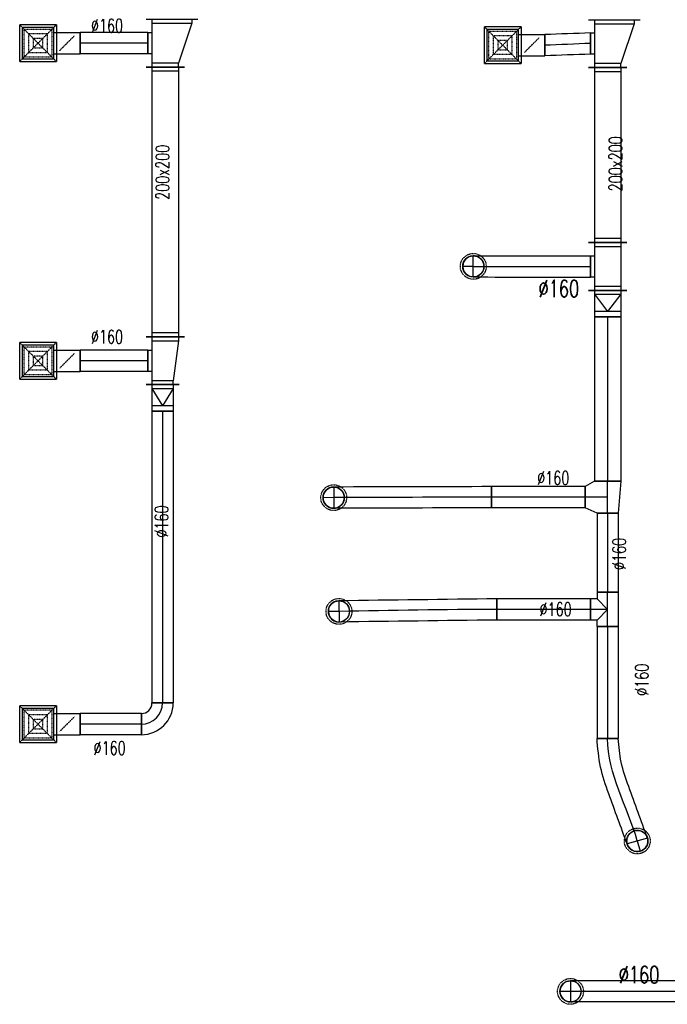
# Model space of a CAD drawing. Extents: x -7228 to 74941, y -112898 to 85621.
# Tile 153 of 256: x 19368 to 19857, y -8319 to -7576. Entities that reach past the tile are written whole.
import ezdxf

# ---------------------------------------------------------------- set-up
doc = ezdxf.new("R2010")
doc.units = 0
doc.linetypes.add('DASHED', pattern=[0.75, 0.5, -0.25])
doc.layers.get('0').update_dxf_attribs({"color": 101, "linetype": 'CONTINUOUS'})
for name, color, linetype in [('E35', 6, 'CONTINUOUS'), ('FLUID-N13', 7, 'CONTINUOUS'), ('FLUID-N13-SYM', 7, 'CONTINUOUS'), ('FLUID-N15', 7, 'CONTINUOUS'), ('FLUID-N15-SYM', 7, 'CONTINUOUS'), ('FLUID-W13', 7, 'CONTINUOUS'), ('FLUID-W13-SYM', 7, 'CONTINUOUS'), ('m-went-opis', 86, 'CONTINUOUS')]:
    doc.layers.add(name, color=color, linetype=linetype)
doc.styles.add('tab-bud$0$ROMANS', font='romans', dxfattribs={"width": 0.7})
doc.linetypes.add('ZIGZAG', pattern='A,0.00254,-5.08,[131,ltypeshp.shx,S=5.08,R=0,X=-5.08,Y=0],-10.16,[131,ltypeshp.shx,S=5.08,R=180,X=5.08,Y=0],-5.08', length=20.32254)

# ---------------------------------------------------------------- blocks, each defined once
blk = doc.blocks.new('*U6048')
at = {"color": 4, "linetype": 'DASHED'}
blk.add_circle((0, 0), 97.5, dxfattribs=at)
at = {"color": 0, "linetype": 'ByBlock', "lineweight": -2}
blk.add_circle((0, 0), 80, dxfattribs=at)
blk = doc.blocks.new('*U6049')
at = {"color": 5, "linetype": 'Continuous', "lineweight": -2}
blk.add_line((735.3, 80), (735.3, -80), dxfattribs=at)
at = {"color": 0, "linetype": 'ByBlock', "lineweight": -2}
blk.add_arc((-593.7, 0), 80, 90, 270, dxfattribs=at)
at = {"color": 4, "linetype": 'DASHED', "lineweight": -2}
blk.add_arc((-593.7, 0), 80, 270, 90, dxfattribs=at)
at = {"color": 5, "linetype": 'ZIGZAG', "lineweight": -2, "ltscale": 0.4}
for points in [[(735.3, 80), (-593.7, 80)], [(735.3, -80), (-593.7, -80)]]:
    blk.add_spline(points, degree=3, dxfattribs=at)
at = {"layer": 'FLUID-N15-SYM', "color": 2, "linetype": 'Continuous'}
for p, q in [((-593.7, 80), (-593.7, -80)), ((-593.7, 0), (-673.7, 0))]:
    blk.add_line(p, q, dxfattribs=at)
at = {"layer": 'FLUID-N15-SYM', "color": 2, "linetype": 'Continuous', "start_tangent": (-1, 0), "end_tangent": (-1, 0)}
blk.add_spline([(735.3, 0), (0, 0), (-593.7, 0)], degree=3, dxfattribs=at)
blk = doc.blocks.new('*U5887')
at = {"color": 4, "linetype": 'Continuous'}
for p, q in [((-138.5, 138.5), (138.5, 138.5)), ((-138.5, 138.5), (-138.5, -138.5)), ((138.5, -138.5), (138.5, 138.5)), ((138.5, -138.5), (-138.5, -138.5))]:
    blk.add_line(p, q, dxfattribs=at)
at = {"color": 4, "linetype": 'DASHED'}
for p, q in [((-138.5, 138.5), (0, 0)), ((-103.9, 103.9), (103.9, 103.9)), ((-103.9, 103.9), (-103.9, -103.9)), ((138.5, 138.5), (0, 0)), ((103.9, -103.9), (103.9, 103.9)), ((-138.5, -138.5), (0, 0)), ((-69.2, 69.2), (69.2, 69.2)), ((-69.2, 69.2), (-69.2, -69.2)), ((-34.6, 34.6), (34.6, 34.6)), ((-34.6, 34.6), (-34.6, -34.6)), ((138.5, -138.5), (0, 0)), ((34.6, -34.6), (34.6, 34.6)), ((69.2, -69.2), (69.2, 69.2)), ((69.2, -69.2), (-69.2, -69.2)), ((34.6, -34.6), (-34.6, -34.6)), ((103.9, -103.9), (-103.9, -103.9)), ((0, -219), (-56.6, -162.4)), ((0, -219), (56.6, -275.6))]:
    blk.add_line(p, q, dxfattribs=at)
at = {"color": 0, "linetype": 'ByBlock', "lineweight": -2}
for p, q in [((-120, -120), (-120, 120)), ((120, 120), (-120, 120)), ((120, 120), (120, -120)), ((-120, -120), (120, -120)), ((-80, -120), (-80, -318)), ((80, -120), (80, -318))]:
    blk.add_line(p, q, dxfattribs=at)
at = {"color": 5, "linetype": 'Continuous', "lineweight": -2}
blk.add_line((80, -318), (-80, -318), dxfattribs=at)
at = {"color": 4, "linetype": 'Continuous'}
blk.add_lwpolyline([(-2.5, -219, 5, 5, 1), (2.5, -219, 5, 5, 1)], format="xyseb", close=True, dxfattribs=at)
blk = doc.blocks.new('*U5888')
at = {"color": 4, "linetype": 'Continuous'}
for p, q in [((-138.5, 138.5), (138.5, 138.5)), ((-138.5, 138.5), (-138.5, -138.5)), ((138.5, -138.5), (138.5, 138.5)), ((138.5, -138.5), (-138.5, -138.5))]:
    blk.add_line(p, q, dxfattribs=at)
at = {"color": 4, "linetype": 'DASHED'}
for p, q in [((-138.5, 138.5), (0, 0)), ((-103.9, 103.9), (103.9, 103.9)), ((-103.9, 103.9), (-103.9, -103.9)), ((138.5, 138.5), (0, 0)), ((103.9, -103.9), (103.9, 103.9)), ((-138.5, -138.5), (0, 0)), ((-69.2, 69.2), (69.2, 69.2)), ((-69.2, 69.2), (-69.2, -69.2)), ((-34.6, 34.6), (34.6, 34.6)), ((-34.6, 34.6), (-34.6, -34.6)), ((138.5, -138.5), (0, 0)), ((34.6, -34.6), (34.6, 34.6)), ((69.2, -69.2), (69.2, 69.2)), ((69.2, -69.2), (-69.2, -69.2)), ((34.6, -34.6), (-34.6, -34.6)), ((103.9, -103.9), (-103.9, -103.9)), ((0, -219), (-56.6, -162.4)), ((0, -219), (56.6, -275.6))]:
    blk.add_line(p, q, dxfattribs=at)
at = {"color": 0, "linetype": 'ByBlock', "lineweight": -2}
for p, q in [((-120, -120), (-120, 120)), ((120, 120), (-120, 120)), ((120, 120), (120, -120)), ((-120, -120), (120, -120)), ((-80, -120), (-80, -318)), ((80, -120), (80, -318))]:
    blk.add_line(p, q, dxfattribs=at)
at = {"color": 5, "linetype": 'Continuous', "lineweight": -2}
blk.add_line((80, -318), (-80, -318), dxfattribs=at)
at = {"color": 4, "linetype": 'Continuous'}
blk.add_lwpolyline([(-2.5, -219, 5, 5, 1), (2.5, -219, 5, 5, 1)], format="xyseb", close=True, dxfattribs=at)
blk = doc.blocks.new('*U5889')
at = {"color": 4, "linetype": 'Continuous'}
for p, q in [((-138.5, 138.5), (138.5, 138.5)), ((-138.5, 138.5), (-138.5, -138.5)), ((138.5, -138.5), (138.5, 138.5)), ((138.5, -138.5), (-138.5, -138.5))]:
    blk.add_line(p, q, dxfattribs=at)
at = {"color": 4, "linetype": 'DASHED'}
for p, q in [((-138.5, 138.5), (0, 0)), ((-103.9, 103.9), (103.9, 103.9)), ((-103.9, 103.9), (-103.9, -103.9)), ((138.5, 138.5), (0, 0)), ((103.9, -103.9), (103.9, 103.9)), ((-138.5, -138.5), (0, 0)), ((-69.2, 69.2), (69.2, 69.2)), ((-69.2, 69.2), (-69.2, -69.2)), ((-34.6, 34.6), (34.6, 34.6)), ((-34.6, 34.6), (-34.6, -34.6)), ((138.5, -138.5), (0, 0)), ((34.6, -34.6), (34.6, 34.6)), ((69.2, -69.2), (69.2, 69.2)), ((69.2, -69.2), (-69.2, -69.2)), ((34.6, -34.6), (-34.6, -34.6)), ((103.9, -103.9), (-103.9, -103.9)), ((0, -219), (-56.6, -162.4)), ((0, -219), (56.6, -275.6))]:
    blk.add_line(p, q, dxfattribs=at)
at = {"color": 0, "linetype": 'ByBlock', "lineweight": -2}
for p, q in [((-120, -120), (-120, 120)), ((120, 120), (-120, 120)), ((120, 120), (120, -120)), ((-120, -120), (120, -120)), ((-80, -120), (-80, -318)), ((80, -120), (80, -318))]:
    blk.add_line(p, q, dxfattribs=at)
at = {"color": 5, "linetype": 'Continuous', "lineweight": -2}
blk.add_line((80, -318), (-80, -318), dxfattribs=at)
at = {"color": 4, "linetype": 'Continuous'}
blk.add_lwpolyline([(-2.5, -219, 5, 5, 1), (2.5, -219, 5, 5, 1)], format="xyseb", close=True, dxfattribs=at)
blk = doc.blocks.new('*U5923')
at = {"color": 5, "linetype": 'Continuous', "lineweight": -2}
for p, q in [((-180, -195), (-180, 195)), ((180, 95), (180, -195)), ((80, -180), (-80, -180))]:
    blk.add_line(p, q, dxfattribs=at)
at = {"color": 0, "linetype": 'ByBlock', "lineweight": -2}
for p, q in [((-180, 150), (-150, 150)), ((-150, 150), (150, 50)), ((180, 50), (150, 50)), ((-180, -150), (180, -150)), ((-80, -180), (-80, -150)), ((80, -150), (80, -180))]:
    blk.add_line(p, q, dxfattribs=at)
at = {"color": 4, "linetype": 'Continuous'}
for p, q in [((-150, -150), (-150, 150)), ((150, 50), (150, -150))]:
    blk.add_line(p, q, dxfattribs=at)
blk = doc.blocks.new('*U5924')
at = {"color": 5, "linetype": 'Continuous', "lineweight": -2}
for p, q in [((0, -80), (0, 80)), ((511.7, 80), (511.7, -80))]:
    blk.add_line(p, q, dxfattribs=at)
at = {"color": 5, "linetype": 'ZIGZAG', "lineweight": -2, "ltscale": 0.4}
for points in [[(511.7, 80), (0, 80)], [(511.7, -80), (0, -80)]]:
    blk.add_spline(points, degree=3, dxfattribs=at)
at = {"layer": 'FLUID-N13-SYM', "color": 2, "linetype": 'Continuous', "start_tangent": (-1, 0), "end_tangent": (-1, 0)}
blk.add_spline([(511.7, 0), (0, 0)], degree=3, dxfattribs=at)
blk = doc.blocks.new('*U5925')
at = {"color": 5, "linetype": 'Continuous', "lineweight": -2}
for p, q in [((-1018.5, -145), (-1018.5, 145)), ((1018.5, 145), (1018.5, -145))]:
    blk.add_line(p, q, dxfattribs=at)
at = {"color": 0, "linetype": 'ByBlock', "lineweight": -2}
for p, q in [((-1018.5, 100), (1018.5, 100)), ((-1018.5, -100), (1018.5, -100))]:
    blk.add_line(p, q, dxfattribs=at)
at = {"color": 4, "linetype": 'Continuous'}
for p, q in [((-988.5, -100), (-988.5, 100)), ((988.5, 100), (988.5, -100))]:
    blk.add_line(p, q, dxfattribs=at)
blk = doc.blocks.new('*U5926')
at = {"color": 5, "linetype": 'Continuous', "lineweight": -2}
for p, q in [((-180, -145), (-180, 145)), ((180, 105), (180, -145)), ((80, -130), (-80, -130))]:
    blk.add_line(p, q, dxfattribs=at)
at = {"color": 0, "linetype": 'ByBlock', "lineweight": -2}
for p, q in [((-180, 100), (-150, 100)), ((-150, 100), (150, 60)), ((180, 60), (150, 60)), ((-180, -100), (180, -100)), ((-80, -130), (-80, -100)), ((80, -100), (80, -130))]:
    blk.add_line(p, q, dxfattribs=at)
at = {"color": 4, "linetype": 'Continuous'}
for p, q in [((-150, -100), (-150, 100)), ((150, 60), (150, -100))]:
    blk.add_line(p, q, dxfattribs=at)
blk = doc.blocks.new('*U5927')
at = {"color": 5, "linetype": 'Continuous', "lineweight": -2}
for p, q in [((0, -80), (0, 80)), ((511.7, 80), (511.7, -80))]:
    blk.add_line(p, q, dxfattribs=at)
at = {"color": 5, "linetype": 'ZIGZAG', "lineweight": -2, "ltscale": 0.4}
for points in [[(511.7, 80), (0, 80)], [(511.7, -80), (0, -80)]]:
    blk.add_spline(points, degree=3, dxfattribs=at)
at = {"layer": 'FLUID-N13-SYM', "color": 2, "linetype": 'Continuous', "start_tangent": (-1, 0), "end_tangent": (-1, 0)}
blk.add_spline([(511.7, 0), (0, 0)], degree=3, dxfattribs=at)
blk = doc.blocks.new('*U5928')
at = {"color": 5, "linetype": 'Continuous', "lineweight": -2}
for p, q in [((-100, -125), (-100, 125)), ((100, 80), (100, -80))]:
    blk.add_line(p, q, dxfattribs=at)
at = {"color": 0, "linetype": 'ByBlock', "lineweight": -2}
for p, q in [((-100, 80), (-70, 80)), ((-70, 80), (60, 80)), ((60, 80), (100, 80)), ((-100, -80), (-70, -80)), ((-70, -80), (60, -80)), ((60, -80), (100, -80))]:
    blk.add_line(p, q, dxfattribs=at)
at = {"color": 4, "linetype": 'Continuous'}
for p, q in [((-70, -80), (-70, 80)), ((-70, 80), (60, 0)), ((60, 80), (60, -80)), ((-70, -80), (60, 0))]:
    blk.add_line(p, q, dxfattribs=at)
blk = doc.blocks.new('*U5929')
at = {"color": 5, "linetype": 'Continuous', "lineweight": -2}
for p, q in [((-1101, -80), (-1101, 80)), ((1101, 80), (1101, -80))]:
    blk.add_line(p, q, dxfattribs=at)
at = {"color": 0, "linetype": 'ByBlock', "lineweight": -2}
for p, q in [((-1101, 80), (1101, 80)), ((-1101, -80), (1101, -80))]:
    blk.add_line(p, q, dxfattribs=at)
at = {"layer": 'FLUID-N13-SYM', "color": 2, "linetype": 'Continuous'}
blk.add_line((-1101, 0), (1101, 0), dxfattribs=at)
blk = doc.blocks.new('*U5930')
at = {"color": 5, "linetype": 'Continuous', "lineweight": -2}
for p, q in [((120, 120), (120, -40)), ((40, -120), (-120, -120))]:
    blk.add_line(p, q, dxfattribs=at)
at = {"color": 0, "linetype": 'ByBlock', "lineweight": -2}
for radius in [240, 80]:
    blk.add_arc((120, -120), radius, 90, 180, dxfattribs=at)
at = {"layer": 'FLUID-N13-SYM', "color": 2, "linetype": 'Continuous'}
blk.add_arc((120, -120), 160, 90, 180, dxfattribs=at)
blk = doc.blocks.new('*U5931')
at = {"color": 5, "linetype": 'Continuous', "lineweight": -2}
for p, q in [((0, -80), (0, 80)), ((461.7, 79.7), (461.7, -80.3))]:
    blk.add_line(p, q, dxfattribs=at)
at = {"color": 5, "linetype": 'ZIGZAG', "lineweight": -2, "ltscale": 0.4}
for points in [[(461.7, 79.7), (0, 80)], [(461.7, -80.3), (0, -80)]]:
    blk.add_spline(points, degree=3, dxfattribs=at)
at = {"layer": 'FLUID-N13-SYM', "color": 2, "linetype": 'Continuous', "start_tangent": (-1, 0), "end_tangent": (-1, 0)}
blk.add_spline([(461.7, -0.3), (0, 0)], degree=3, dxfattribs=at)
blk = doc.blocks.new('*U5997')
at = {"color": 4, "linetype": 'Continuous'}
for p, q in [((-138.5, 138.5), (138.5, 138.5)), ((-138.5, 138.5), (-138.5, -138.5)), ((138.5, -138.5), (138.5, 138.5)), ((138.5, -138.5), (-138.5, -138.5))]:
    blk.add_line(p, q, dxfattribs=at)
at = {"color": 4, "linetype": 'DASHED'}
for p, q in [((-138.5, 138.5), (0, 0)), ((-103.9, 103.9), (103.9, 103.9)), ((-103.9, 103.9), (-103.9, -103.9)), ((138.5, 138.5), (0, 0)), ((103.9, -103.9), (103.9, 103.9)), ((-138.5, -138.5), (0, 0)), ((-69.2, 69.2), (69.2, 69.2)), ((-69.2, 69.2), (-69.2, -69.2)), ((-34.6, 34.6), (34.6, 34.6)), ((-34.6, 34.6), (-34.6, -34.6)), ((138.5, -138.5), (0, 0)), ((34.6, -34.6), (34.6, 34.6)), ((69.2, -69.2), (69.2, 69.2)), ((69.2, -69.2), (-69.2, -69.2)), ((34.6, -34.6), (-34.6, -34.6)), ((103.9, -103.9), (-103.9, -103.9)), ((0, -219), (-56.6, -162.4)), ((0, -219), (56.6, -275.6))]:
    blk.add_line(p, q, dxfattribs=at)
at = {"color": 0, "linetype": 'ByBlock', "lineweight": -2}
for p, q in [((-120, -120), (-120, 120)), ((120, 120), (-120, 120)), ((120, 120), (120, -120)), ((-120, -120), (120, -120)), ((-80, -120), (-80, -318)), ((80, -120), (80, -318))]:
    blk.add_line(p, q, dxfattribs=at)
at = {"color": 1, "linetype": 'Continuous', "lineweight": -2}
blk.add_line((80, -318), (-80, -318), dxfattribs=at)
at = {"color": 4, "linetype": 'Continuous'}
blk.add_lwpolyline([(-2.5, -219, 5, 5, 1), (2.5, -219, 5, 5, 1)], format="xyseb", close=True, dxfattribs=at)
blk = doc.blocks.new('*U6010')
at = {"color": 4, "linetype": 'DASHED'}
blk.add_circle((0, 0), 97.5, dxfattribs=at)
at = {"color": 0, "linetype": 'ByBlock', "lineweight": -2}
blk.add_circle((0, 0), 80, dxfattribs=at)
blk = doc.blocks.new('*U6006')
at = {"color": 4, "linetype": 'DASHED'}
blk.add_circle((0, 0), 97.5, dxfattribs=at)
at = {"color": 0, "linetype": 'ByBlock', "lineweight": -2}
blk.add_circle((0, 0), 80, dxfattribs=at)
blk = doc.blocks.new('*U6003')
at = {"color": 4, "linetype": 'DASHED'}
blk.add_circle((0, 0), 97.5, dxfattribs=at)
at = {"color": 0, "linetype": 'ByBlock', "lineweight": -2}
blk.add_circle((0, 0), 80, dxfattribs=at)
blk = doc.blocks.new('*U6000')
at = {"color": 4, "linetype": 'DASHED'}
blk.add_circle((0, 0), 97.5, dxfattribs=at)
at = {"color": 0, "linetype": 'ByBlock', "lineweight": -2}
blk.add_circle((0, 0), 80, dxfattribs=at)
blk = doc.blocks.new('*U5998')
at = {"color": 1, "linetype": 'Continuous', "lineweight": -2}
for p, q in [((-180, -195), (-180, 195)), ((180, 95), (180, -195)), ((80, -180), (-80, -180))]:
    blk.add_line(p, q, dxfattribs=at)
at = {"color": 0, "linetype": 'ByBlock', "lineweight": -2}
for p, q in [((-180, 150), (-150, 150)), ((-150, 150), (150, 50)), ((180, 50), (150, 50)), ((-180, -150), (180, -150)), ((-80, -180), (-80, -150)), ((80, -150), (80, -180))]:
    blk.add_line(p, q, dxfattribs=at)
at = {"color": 4, "linetype": 'Continuous'}
for p, q in [((-150, -150), (-150, 150)), ((150, 50), (150, -150))]:
    blk.add_line(p, q, dxfattribs=at)
blk = doc.blocks.new('*U5982')
at = {"color": 1, "linetype": 'Continuous', "lineweight": -2}
for p, q in [((-661, -145), (-661, 145)), ((661, 145), (661, -145))]:
    blk.add_line(p, q, dxfattribs=at)
at = {"color": 0, "linetype": 'ByBlock', "lineweight": -2}
for p, q in [((-661, 100), (661, 100)), ((-661, -100), (661, -100))]:
    blk.add_line(p, q, dxfattribs=at)
at = {"color": 4, "linetype": 'Continuous'}
for p, q in [((-631, -100), (-631, 100)), ((631, 100), (631, -100))]:
    blk.add_line(p, q, dxfattribs=at)
blk = doc.blocks.new('*U6001')
at = {"color": 1, "linetype": 'Continuous', "lineweight": -2}
for p, q in [((-180, -145), (-180, 145)), ((180, 145), (180, -145)), ((80, -130), (-80, -130))]:
    blk.add_line(p, q, dxfattribs=at)
at = {"color": 0, "linetype": 'ByBlock', "lineweight": -2}
for p, q in [((-180, 100), (180, 100)), ((-180, -100), (180, -100)), ((-80, -130), (-80, -100)), ((80, -100), (80, -130))]:
    blk.add_line(p, q, dxfattribs=at)
at = {"color": 4, "linetype": 'Continuous'}
for p, q in [((-150, -100), (-150, 100)), ((150, 100), (150, -100))]:
    blk.add_line(p, q, dxfattribs=at)
blk = doc.blocks.new('*U5983')
at = {"color": 1, "linetype": 'Continuous', "lineweight": -2}
for p, q in [((-100, -145), (-100, 145)), ((100, 100), (100, -100))]:
    blk.add_line(p, q, dxfattribs=at)
at = {"color": 0, "linetype": 'ByBlock', "lineweight": -2}
for p, q in [((-100, 100), (-70, 100)), ((-70, 100), (60, 100)), ((60, 100), (100, 100)), ((-100, -100), (-70, -100)), ((-70, -100), (60, -100)), ((60, -100), (100, -100))]:
    blk.add_line(p, q, dxfattribs=at)
at = {"color": 4, "linetype": 'Continuous'}
for p, q in [((-70, -100), (-70, 100)), ((-70, 100), (60, 0)), ((60, 100), (60, -100)), ((-70, -100), (60, 0))]:
    blk.add_line(p, q, dxfattribs=at)
blk = doc.blocks.new('*U5984')
at = {"color": 1, "linetype": 'Continuous', "lineweight": -2}
for p, q in [((-620.5, -100), (-620.5, 100)), ((620.5, 100), (620.5, -100))]:
    blk.add_line(p, q, dxfattribs=at)
at = {"color": 0, "linetype": 'ByBlock', "lineweight": -2}
for p, q in [((-620.5, 100), (620.5, 100)), ((-620.5, -100), (620.5, -100))]:
    blk.add_line(p, q, dxfattribs=at)
at = {"layer": 'FLUID-W13-SYM', "color": 2, "linetype": 'Continuous'}
blk.add_line((-620.5, 0), (620.5, 0), dxfattribs=at)
blk = doc.blocks.new('*U5985')
at = {"color": 0, "linetype": 'ByBlock', "lineweight": -2}
for p, q in [((-120, 80), (-80, 170)), ((120, 100), (80, 170)), ((120, -100), (-120, -80))]:
    blk.add_line(p, q, dxfattribs=at)
at = {"color": 1, "linetype": 'Continuous', "lineweight": -2}
for p, q in [((-80, 170), (80, 170)), ((-120, -80), (-120, 80)), ((120, 100), (120, -100))]:
    blk.add_line(p, q, dxfattribs=at)
at = {"layer": 'FLUID-W13-SYM', "color": 2, "linetype": 'Continuous'}
for p, q in [((0, 0), (0, 170)), ((-120, 0), (120, 0))]:
    blk.add_line(p, q, dxfattribs=at)
blk = doc.blocks.new('*U6004')
at = {"color": 1, "linetype": 'Continuous', "lineweight": -2}
for p, q in [((-353, -80), (-353, 80)), ((353, 80), (353, -80))]:
    blk.add_line(p, q, dxfattribs=at)
at = {"color": 0, "linetype": 'ByBlock', "lineweight": -2}
for p, q in [((-353, 80), (353, 80)), ((-353, -80), (353, -80))]:
    blk.add_line(p, q, dxfattribs=at)
at = {"layer": 'FLUID-W13-SYM', "color": 2, "linetype": 'Continuous'}
blk.add_line((-353, 0), (353, 0), dxfattribs=at)
blk = doc.blocks.new('*U5986')
at = {"color": 1, "linetype": 'Continuous', "lineweight": -2}
for p, q in [((-298.5, -80), (-298.5, 80)), ((298.5, 80), (298.5, -80))]:
    blk.add_line(p, q, dxfattribs=at)
at = {"color": 0, "linetype": 'ByBlock', "lineweight": -2}
for p, q in [((-298.5, 80), (298.5, 80)), ((-298.5, -80), (298.5, -80))]:
    blk.add_line(p, q, dxfattribs=at)
at = {"layer": 'FLUID-W13-SYM', "color": 2, "linetype": 'Continuous'}
blk.add_line((-298.5, 0), (298.5, 0), dxfattribs=at)
blk = doc.blocks.new('*U5987')
at = {"color": 1, "linetype": 'Continuous', "lineweight": -2}
for p, q in [((-130, -80), (-130, 80)), ((-80, 130), (80, 130)), ((130, 80), (130, -80))]:
    blk.add_line(p, q, dxfattribs=at)
at = {"color": 0, "linetype": 'ByBlock', "lineweight": -2}
for p, q in [((-130, 80), (-80, 80)), ((-80, 80), (-80, 130)), ((80, 80), (80, 130)), ((130, 80), (80, 80)), ((130, -80), (-130, -80))]:
    blk.add_line(p, q, dxfattribs=at)
at = {"color": 4, "linetype": 'Continuous'}
for p, q in [((-80, 80), (0, 0)), ((0, 0), (80, 80))]:
    blk.add_line(p, q, dxfattribs=at)
at = {"layer": 'FLUID-W13-SYM', "color": 2, "linetype": 'Continuous'}
for p, q in [((0, 0), (0, 130)), ((-130, 0), (130, 0))]:
    blk.add_line(p, q, dxfattribs=at)
blk = doc.blocks.new('*U6007')
at = {"color": 1, "linetype": 'Continuous', "lineweight": -2}
for p, q in [((-353, -80), (-353, 80)), ((353, 80), (353, -80))]:
    blk.add_line(p, q, dxfattribs=at)
at = {"color": 0, "linetype": 'ByBlock', "lineweight": -2}
for p, q in [((-353, 80), (353, 80)), ((-353, -80), (353, -80))]:
    blk.add_line(p, q, dxfattribs=at)
at = {"layer": 'FLUID-W13-SYM', "color": 2, "linetype": 'Continuous'}
blk.add_line((-353, 0), (353, 0), dxfattribs=at)
blk = doc.blocks.new('*U6009')
at = {"color": 1, "linetype": 'Continuous', "lineweight": -2}
for p, q in [((-421.5, -80), (-421.5, 80)), ((421.5, 80), (421.5, -80))]:
    blk.add_line(p, q, dxfattribs=at)
at = {"color": 0, "linetype": 'ByBlock', "lineweight": -2}
for p, q in [((-421.5, 80), (421.5, 80)), ((-421.5, -80), (421.5, -80))]:
    blk.add_line(p, q, dxfattribs=at)
at = {"layer": 'FLUID-W13-SYM', "color": 2, "linetype": 'Continuous'}
blk.add_line((-421.5, 0), (421.5, 0), dxfattribs=at)
blk = doc.blocks.new('*U5999')
at = {"color": 1, "linetype": 'Continuous', "lineweight": -2}
for p, q in [((0, -80), (0, 80)), ((343.7, 91.9), (343.7, -68.1))]:
    blk.add_line(p, q, dxfattribs=at)
at = {"color": 1, "linetype": 'ZIGZAG', "lineweight": -2, "ltscale": 0.4}
for points in [[(343.7, 91.9), (0, 80)], [(343.7, -68.1), (0, -80)]]:
    blk.add_spline(points, degree=3, dxfattribs=at)
at = {"layer": 'FLUID-W13-SYM', "color": 2, "linetype": 'Continuous', "start_tangent": (-1, 0), "end_tangent": (-1, 0)}
blk.add_spline([(343.7, 11.9), (0, 0)], degree=3, dxfattribs=at)
blk = doc.blocks.new('*U6002')
at = {"color": 1, "linetype": 'Continuous', "lineweight": -2}
blk.add_line((0, 80), (0, -80), dxfattribs=at)
at = {"color": 0, "lineweight": -2}
blk.add_arc((-883.8, 0.9), 80, 89.94391, 269.94391, dxfattribs=at)
at = {"color": 4, "linetype": 'DASHED', "lineweight": -2}
blk.add_arc((-883.8, 0.9), 80, 269.94391, 89.94391, dxfattribs=at)
at = {"color": 1, "linetype": 'ZIGZAG', "lineweight": -2, "ltscale": 0.4}
for points in [[(-883.7, 80.9), (0, 80)], [(-883.9, -79.1), (0, -80)]]:
    blk.add_spline(points, degree=3, dxfattribs=at)
at = {"layer": 'FLUID-W13-SYM', "color": 2, "linetype": 'Continuous'}
for p, q in [((-883.9, -79.1), (-883.7, 80.9)), ((-883.8, 0.9), (-963.8, 0.9))]:
    blk.add_line(p, q, dxfattribs=at)
at = {"layer": 'FLUID-W13-SYM', "color": 2, "linetype": 'Continuous', "start_tangent": (1, -0.000979), "end_tangent": (1, 0)}
blk.add_spline([(-883.8, 0.9), (0, 0)], degree=3, dxfattribs=at)
blk = doc.blocks.new('*U6005')
at = {"color": 1, "linetype": 'Continuous', "lineweight": -2}
blk.add_line((1191.3, 83.3), (1191.3, -76.7), dxfattribs=at)
at = {"color": 0, "linetype": 'ByBlock', "lineweight": -2}
blk.add_arc((0, 0), 80, 90.24147, 270.24147, dxfattribs=at)
at = {"color": 4, "linetype": 'DASHED', "lineweight": -2}
blk.add_arc((0, 0), 80, 270.24147, 90.24147, dxfattribs=at)
at = {"color": 1, "linetype": 'ZIGZAG', "lineweight": -2, "ltscale": 0.4}
for points in [[(1191.3, 83.3), (-0.3, 80)], [(1191.3, -76.7), (0.3, -80)]]:
    blk.add_spline(points, degree=3, dxfattribs=at)
at = {"layer": 'FLUID-W13-SYM', "color": 2, "linetype": 'Continuous'}
for p, q in [((-0.3, 80), (0.3, -80)), ((0, 0), (-80, -0.3))]:
    blk.add_line(p, q, dxfattribs=at)
at = {"layer": 'FLUID-W13-SYM', "color": 2, "linetype": 'Continuous', "start_tangent": (-1, 0), "end_tangent": (-0.999991, -0.004214)}
blk.add_spline([(1191.3, 3.3), (0, 0)], degree=3, dxfattribs=at)
blk = doc.blocks.new('*U6008')
at = {"color": 1, "linetype": 'Continuous', "lineweight": -2}
blk.add_line((1191.8, 94.9), (1191.8, -65.1), dxfattribs=at)
at = {"color": 0, "linetype": 'ByBlock', "lineweight": -2}
blk.add_arc((0, 0), 80, 91.07409, 271.07409, dxfattribs=at)
at = {"color": 4, "linetype": 'DASHED', "lineweight": -2}
blk.add_arc((0, 0), 80, 271.07409, 91.07409, dxfattribs=at)
at = {"color": 1, "linetype": 'ZIGZAG', "lineweight": -2, "ltscale": 0.4}
for points in [[(1191.8, 94.9), (-1.5, 80)], [(1191.8, -65.1), (1.5, -80)]]:
    blk.add_spline(points, degree=3, dxfattribs=at)
at = {"layer": 'FLUID-W13-SYM', "color": 2, "linetype": 'Continuous'}
for p, q in [((-1.5, 80), (1.5, -80)), ((0, 0), (-80, -1.5))]:
    blk.add_line(p, q, dxfattribs=at)
at = {"layer": 'FLUID-W13-SYM', "color": 2, "linetype": 'Continuous', "start_tangent": (-1, 0), "end_tangent": (-0.999824, -0.018745)}
blk.add_spline([(1191.8, 14.9), (0, 0)], degree=3, dxfattribs=at)
blk = doc.blocks.new('*U6011')
at = {"color": 1, "linetype": 'Continuous', "lineweight": -2}
blk.add_line((-80, 0), (80, 0), dxfattribs=at)
at = {"color": 4, "linetype": 'DASHED', "lineweight": -2}
blk.add_arc((223.8, -774.4), 80, 16.11937, 196.11937, dxfattribs=at)
at = {"color": 0, "lineweight": -2}
blk.add_arc((223.8, -774.4), 80, 196.11937, 16.11937, dxfattribs=at)
at = {"color": 1, "linetype": 'ZIGZAG', "lineweight": -2, "ltscale": 0.4}
for points in [[(146.9, -796.6), (8.8, -418.6), (-53.4, -216.2), (-80, 0)], [(300.6, -752.1), (159.1, -363.7), (102.4, -179.9), (80, 0)]]:
    blk.add_spline(points, degree=3, dxfattribs=at)
at = {"layer": 'FLUID-W13-SYM', "color": 2, "linetype": 'Continuous'}
for p, q in [((300.6, -752.1), (146.9, -796.6)), ((223.8, -774.4), (246, -851.2))]:
    blk.add_line(p, q, dxfattribs=at)
at = {"layer": 'FLUID-W13-SYM', "color": 2, "linetype": 'Continuous', "start_tangent": (-0.277639, 0.960685), "end_tangent": (0, 1)}
blk.add_spline([(223.8, -774.4), (0, 0)], degree=3, dxfattribs=at)
blk = doc.blocks.new('A$C5CDC0A6C')
at = {"layer": 'FLUID-N13', "color": 5, "linetype": 'Continuous', "zscale": 0.1}
for name, p, xscale, yscale, rotation in [('*U5923', (782.5, -1767.92), 0.09999999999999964, 0.09999999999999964, 269.9999999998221), ('*U5889', (681.53, -1767.92), 0.1000000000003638, 0.1000000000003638, 90), ('*U5924', (713.33, -1767.92), 0.1, 0.1, 359.9999999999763), ('*U5925', (777.5, -1887.77), 0.1, 0.1, 269.9999999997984), ('*U5926', (777.5, -2007.62), 0.1000000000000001, 0.1000000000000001, 269.9999999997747), ('*U5888', (681.53, -2007.62), 0.1000000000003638, 0.1000000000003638, 90), ('*U5927', (713.33, -2007.62), 0.1, 0.1, 359.9999999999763), ('*U5928', (775.5, -2035.62), 0.1, 0.1, 269.999999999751), ('*U5929', (775.5, -2155.72), 0.1, 0.1, 269.9999999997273), ('*U5930', (771.5, -2277.82), 0.1, 0.1, 179.9999999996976), ('*U5887', (681.53, -2281.79), 0.1000000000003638, 0.1000000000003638, 90), ('*U5931', (713.33, -2281.79), 0.1, 0.1, 359.9999999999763)]:
    blk.add_blockref(name, p, dxfattribs=dict(at, xscale=xscale, yscale=yscale, rotation=rotation))
at = {"layer": 'FLUID-N15', "color": 5, "linetype": 'Continuous', "xscale": 0.1, "yscale": 0.1, "zscale": 0.1}
for name, p in [('*U6048', (1083.34, -2483.5)), ('*U6049', (1142.72, -2483.5))]:
    blk.add_blockref(name, p, dxfattribs=at)
at = {"layer": 'FLUID-W13', "color": 1, "linetype": 'Continuous'}
for name, p, xscale, yscale, zscale, rotation in [('*U5998', (1116.38, -1768.22, 3630), 0.09999999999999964, 0.09999999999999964, 0.09999999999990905, 269.9999999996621), ('*U5997', (1032.21, -1769.41), 0.1000000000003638, 0.1000000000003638, 0.1, 90), ('*U5999', (1064.01, -1769.41), 0.1, 0.1, 0.1, 359.9999999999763), ('*U5982', (1111.38, -1852.32), 0.1, 0.1, 0.1, 269.9999999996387), ('*U6001', (1111.38, -1936.46), 0.09999999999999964, 0.09999999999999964, 0.1, 269.9999999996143), ('*U5983', (1111.38, -1964.46), 0.1, 0.1, 0.1, 269.9999999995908), ('*U5984', (1111.38, -2036.51), 0.1, 0.1, 0.1, 269.9999999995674), ('*U6004', (1059.08, -2110.56), 0.09999999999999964, 0.1, 0.1, 179.9999999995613), ('*U5985', (1111.38, -2110.56), 0.1, 0.1, 0.1, 89.99999999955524), ('*U5986', (1111.38, -2152.41), 0.1, 0.1, 0.1, 269.999999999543), ('*U5987', (1111.38, -2195.26, 3630), 0.09999999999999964, 0.09999999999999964, 0.09999999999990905, 89.99999999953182), ('*U6007', (1063.08, -2195.26), 0.09999999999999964, 0.1, 0.1, 179.9999999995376), ('*U6009', (1111.38, -2250.41), 0.1, 0.1, 0.1, 269.9999999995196), ('*U6011', (1111.38, -2292.56), 0.1, 0.1, 0.1, 359.9999999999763)]:
    blk.add_blockref(name, p, dxfattribs=dict(at, xscale=xscale, yscale=yscale, zscale=zscale, rotation=rotation))
at = {"layer": 'FLUID-W13', "color": 1, "linetype": 'Continuous', "zscale": 0.1}
for name, p, xscale, yscale in [('*U6000', (1010, -1936.38), 0.09999999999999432, 0.1000000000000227), ('*U6002', (1098.38, -1936.46), 0.1, 0.1), ('*U6003', (904.65, -2110.9), 0.09999999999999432, 0.1000000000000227), ('*U6005', (904.65, -2110.9), 0.1, 0.1), ('*U6006', (908.6, -2196.75), 0.09999999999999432, 0.09999999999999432), ('*U6008', (908.6, -2196.75), 0.1, 0.1), ('*U6010', (1133.76, -2370), 0.1000000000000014, 0.09999999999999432)]:
    blk.add_blockref(name, p, dxfattribs=dict(at, xscale=xscale, yscale=yscale))
at = {"layer": 'm-went-opis', "style": 'tab-bud$0$ROMANS', "width": 0.7}
for p in [(721.44, -1759.8, 0), (721.44, -1994.55, 0), (1058.22, -2101.1, 0), (1059.97, -2200.21, 0), (723.43, -2304.92, 0)]:
    blk.add_text('%%c160', height=10.109, dxfattribs=at).set_placement(p)
for s, height, rotation, p in [('200x200', 10.109, 90, (780.55, -1886.16, 0)), ('200x200', 10.109, 90, (1122.44, -1879.76, 0)), ('%%c160', 12.78, 359.94143, (1059.21, -1959.54, 0)), ('%%c160', 10.109, 90, (779.84, -2141.05, 0)), ('%%c160', 10.109, 90, (1125.15, -2165.52, 0)), ('%%c160', 10.109, 90, (1142.24, -2260.48, 0)), ('%%c160', 12.78, 359.94143, (1119.75, -2477.25, 0))]:
    blk.add_text(s, height=height, rotation=rotation, dxfattribs=at).set_placement(p)

msp = doc.modelspace()

# ---------------------------------------------------------------- block references
at = {"layer": 'E35'}
msp.add_blockref('A$C5CDC0A6C', (18700.703, -5826.119), dxfattribs=at)

doc.saveas('drawing.dxf')
